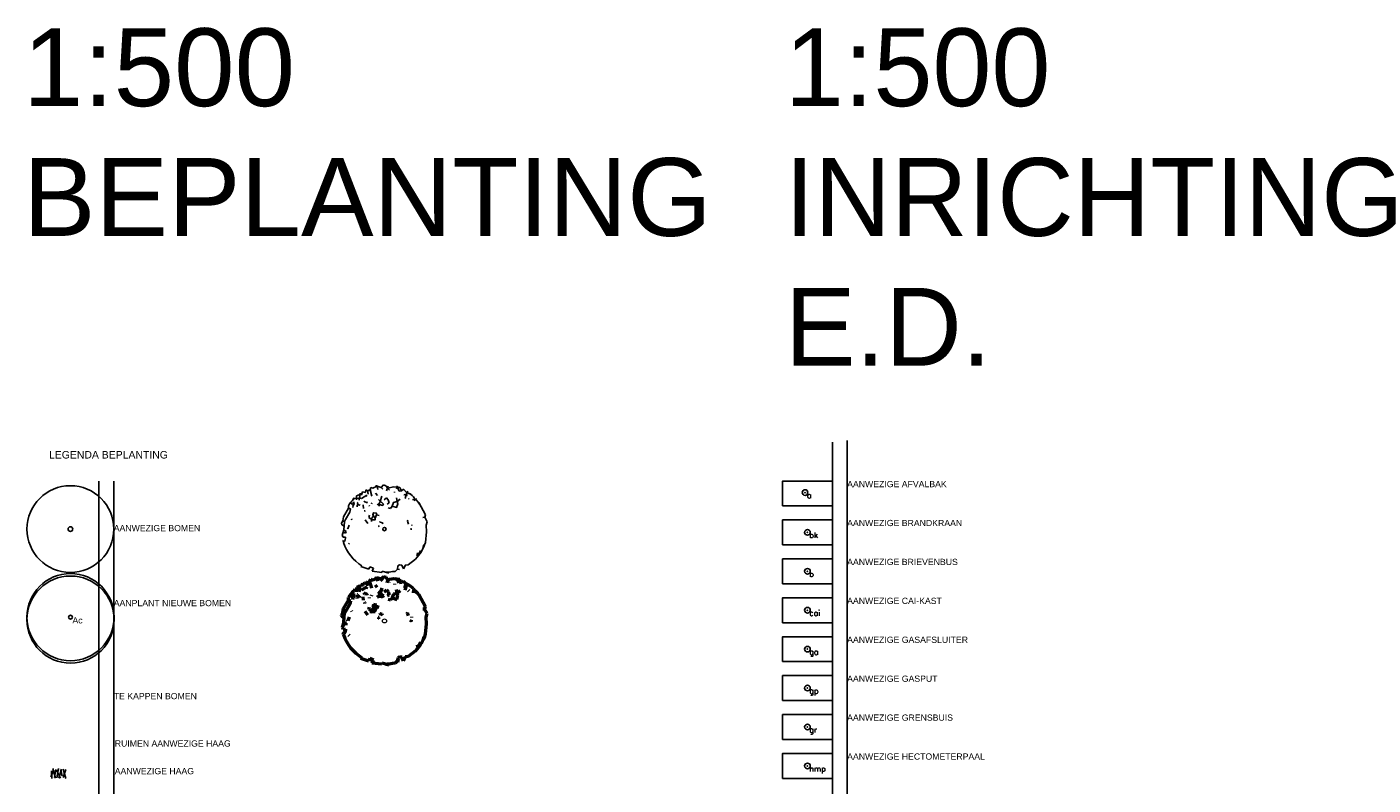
# Model space of a CAD drawing. Header units: metres. Extents: x 252743 to 254903, y 592696 to 593766.
# Tile 118 of 256: x 254503 to 254720, y 593061 to 593182. Entities that reach past the tile are written whole.
import ezdxf
from ezdxf.enums import TextEntityAlignment as Align

# ---------------------------------------------------------------- set-up
doc = ezdxf.new("R2010")
doc.units = ezdxf.units.M
doc.layers.add('ALGEMEEN HULP', color=6, linetype='Continuous', plot=False)
for name, color, linetype in [('ALGEMEEN LEGENDA 200', 7, 'Continuous'), ('ALGEMEEN TEKST 200', 7, 'Continuous'), ('B-GR-ARC-HAAG', 8, 'Continuous'), ('B-GR-BOOM', 8, 'Continuous'), ('B-IN-AFVALBAK', 8, 'Continuous'), ('B-IN-BRIEVENBUS', 8, 'Continuous'), ('B-IN-GRENSBUIS', 8, 'Continuous'), ('B-IN-HECTOMERTERPAAL', 8, 'Continuous'), ('B-KL-BRANDWEERKRAAN', 8, 'Continuous'), ('B-KL-CAI-TRAFO', 8, 'Continuous'), ('B-KL-GASAFSLUITER', 8, 'Continuous'), ('B-KL-GASPUT', 8, 'Continuous'), ('N-GR-BOOM', 3, 'Continuous'), ('N-GR-TEKST BOMEN 500', 7, 'Continuous')]:
    doc.layers.add(name, color=color, linetype=linetype)
doc.layers.get('0').freeze()
doc.styles.add('N_STANDARD 200', font='arial.ttf', dxfattribs={"height": 0.4})
doc.styles.add('N_STANDARD 500', font='arial.ttf', dxfattribs={"height": 1})
doc.styles.get("Standard").update_dxf_attribs({"font": 'simplex.shx'})

# ---------------------------------------------------------------- blocks, each defined once
blk = doc.blocks.new("'BOOM")
for centre, radius in [((0, 0), 2.8), ((0.002, -0.159), 2.8), ((0, 0), 0.126)]:
    blk.add_circle(centre, radius)
blk = doc.blocks.new('B-BOOM')
for p, q in [((-0.873, 2.378), (-0.83, 2.515)), ((-0.83, 2.515), (-0.692, 2.472)), ((-0.442, 2.594), (-0.708, 2.464)), ((-0.491, 2.559), (-0.567, 2.595)), ((-0.491, 2.559), (-0.474, 2.654)), ((-0.191, 2.516), (-0.442, 2.594)), ((-0.404, 2.395), (-0.442, 2.594)), ((-0.058, 2.663), (-0.191, 2.516)), ((-0.098, 2.412), (-0.191, 2.516)), ((0.09, 2.617), (-0.058, 2.663)), ((0.191, 2.498), (0.09, 2.617)), ((0.223, 2.6), (0.131, 2.304)), ((0.568, 2.543), (0.184, 2.475)), ((0.28, 2.382), (0.21, 2.479)), ((0.92, 2.509), (0.568, 2.543)), ((0.778, 2.616), (0.718, 2.422)), ((0.879, 2.296), (0.779, 2.523)), ((1.022, 2.314), (0.92, 2.509)), ((-1.518, 1.839), (-1.898, 1.858)), ((-1.898, 1.858), (-1.85, 1.768)), ((-1.854, 1.594), (-1.848, 1.654)), ((-1.686, 2.017), (-1.691, 1.756)), ((-1.487, 2.093), (-1.686, 2.017)), ((-1.529, 1.755), (-1.473, 2.176)), ((-1.387, 1.849), (-1.511, 1.888)), ((-1.38, 2.072), (-1.487, 2.093)), ((-1.062, 2.049), (-1.387, 1.849)), ((-1.324, 2.255), (-1.38, 2.072)), ((-1.175, 2.209), (-1.324, 2.255)), ((-1.19, 1.638), (-1.237, 1.69)), ((-1.19, 1.638), (-1.197, 1.615)), ((-1.061, 1.61), (-1.19, 1.638)), ((-1.103, 2.361), (-1.175, 2.209)), ((-1.114, 1.964), (-1.062, 2.049)), ((-1.022, 2.299), (-1.103, 2.361)), ((-1.024, 1.649), (-1.061, 1.61)), ((-0.873, 2.378), (-1.022, 2.299)), ((-0.981, 2.111), (-1.022, 2.299)), ((-0.759, 1.979), (-0.873, 2.378)), ((-0.431, 2.028), (-0.551, 2.165)), ((-0.369, 1.783), (-0.065, 1.513)), ((-0.253, 1.672), (-0.344, 1.5)), ((-0.158, 1.98), (-0.253, 1.672)), ((-0.025, 1.764), (0.113, 1.884)), ((0.113, 1.884), (0.225, 1.761)), ((0.225, 1.761), (0.281, 1.581)), ((0.269, 2.348), (0.28, 2.382)), ((0.756, 1.659), (0.542, 1.613)), ((0.612, 2.242), (0.601, 2.207)), ((0.756, 1.659), (0.717, 1.896)), ((0.942, 1.814), (0.756, 1.659)), ((0.804, 1.531), (0.756, 1.659)), ((1.022, 2.314), (0.879, 2.296)), ((1.153, 2.412), (1.022, 2.314)), ((1.358, 2.185), (1.153, 2.412)), ((1.384, 2.027), (1.178, 2.091)), ((1.255, 1.854), (1.358, 2.185)), ((1.405, 2.296), (1.358, 2.185)), ((1.49, 1.806), (1.452, 1.843)), ((1.56, 2.11), (1.566, 2.171)), ((1.854, 1.768), (1.683, 1.784)), ((1.854, 1.768), (1.748, 1.951)), ((1.939, 1.842), (1.787, 1.714)), ((-2.468, 0.746), (-2.173, 1.255)), ((-2.085, 1.015), (-2.359, 0.574)), ((-2.173, 1.255), (-2.18, 1.411)), ((-2.173, 1.255), (-2.058, 1.219)), ((-2.058, 1.219), (-2.085, 1.015)), ((-1.896, 1.419), (-2.078, 1.601)), ((-1.854, 1.594), (-2.016, 1.539)), ((-1.909, 1.298), (-1.896, 1.419)), ((-1.827, 1.523), (-1.896, 1.419)), ((-1.827, 1.523), (-1.854, 1.594)), ((-1.812, 1.53), (-1.827, 1.523)), ((-1.603, 1.478), (-1.658, 1.42)), ((-1.657, 1.345), (-1.658, 1.42)), ((-1.658, 1.42), (-1.658, 1.42)), ((-1.598, 1.614), (-1.631, 1.587)), ((-1.603, 1.478), (-1.631, 1.587)), ((-1.631, 1.587), (-1.631, 1.587)), ((-1.5, 1.446), (-1.603, 1.478)), ((-1.474, 1.488), (-1.5, 1.446)), ((-1.496, 1.42), (-1.5, 1.446)), ((-1.261, 1.247), (-1.281, 1.466)), ((-1.183, 1.097), (-1.217, 1.108)), ((-1.176, 1.12), (-1.183, 1.097)), ((-1.182, 1.06), (-1.183, 1.097)), ((-1.064, 1.561), (-1.061, 1.61)), ((-0.944, 0.698), (-0.901, 0.835)), ((-0.909, 1.375), (-0.917, 1.428)), ((-0.776, 1.521), (-0.769, 1.582)), ((-0.666, 0.987), (-0.705, 0.861)), ((-0.705, 0.861), (-0.558, 0.653)), ((-0.477, 0.953), (-0.666, 0.987)), ((-0.49, 0.87), (-0.558, 0.653)), ((-0.49, 0.87), (-0.477, 0.953)), ((-0.319, 0.816), (-0.49, 0.87)), ((-0.379, 1.511), (-0.426, 1.438)), ((-0.348, 1.489), (-0.379, 1.511)), ((-0.116, 1.429), (-0.379, 1.511)), ((-0.344, 1.5), (-0.348, 1.489)), ((-0.319, 1.38), (-0.348, 1.489)), ((-0.065, 1.513), (-0.116, 1.429)), ((0.281, 1.581), (0.158, 1.507)), ((0.353, 1.246), (0.216, 1.289)), ((0.471, 1.385), (0.353, 1.246)), ((0.542, 1.613), (0.471, 1.385)), ((0.471, 1.385), (0.733, 1.303)), ((0.733, 1.303), (0.804, 1.531)), ((2.47, 0.851), (2.065, 1.602)), ((2.427, 0.714), (2.47, 0.851)), ((-2.604, 0.35), (-2.509, 0.496)), ((-2.568, 0.264), (-2.604, 0.35)), ((-2.432, 0.171), (-2.568, 0.264)), ((-2.509, 0.496), (-2.468, 0.746)), ((-2.406, 0.464), (-2.509, 0.496)), ((-2.452, -0.048), (-2.406, 0.464)), ((-2.359, 0.574), (-2.406, 0.464)), ((-2.219, 0.018), (-2.243, 0.063)), ((-2.129, 0.227), (-2.219, 0.018)), ((-1.973, 0.567), (-1.982, 0.62)), ((-1.005, 0.341), (-1.172, 0.568)), ((-0.81, 0.606), (-0.944, 0.698)), ((-0.662, 0.799), (-0.81, 0.606)), ((-0.775, 0.558), (-0.81, 0.606)), ((-0.792, 0.463), (-0.775, 0.558)), ((-0.775, 0.558), (-0.56, 0.566)), ((-0.56, 0.566), (-0.558, 0.653)), ((-0.348, 0.2), (-0.371, 0.207)), ((-0.351, 0.151), (-0.366, 0.143)), ((-0.351, 0.151), (-0.348, 0.2)), ((-0.331, 0.132), (-0.351, 0.151)), ((-0.318, 0.215), (-0.348, 0.2)), ((-0.266, 0.424), (-0.308, 0.45)), ((-0.266, 0.424), (-0.288, 0.394)), ((-0.129, 0.382), (-0.266, 0.424)), ((-0.109, 0.326), (-0.129, 0.382)), ((1.389, 0.474), (1.407, 0.531)), ((1.449, 0.305), (1.389, 0.474)), ((1.607, 0.005), (1.572, 0.016)), ((1.604, -0.044), (1.607, 0.005)), ((1.617, 0.04), (1.607, 0.005)), ((1.648, 0.218), (1.647, 0.256)), ((2.427, 0.714), (2.325, 0.708)), ((2.58, 0.441), (2.427, 0.714)), ((2.517, 0.236), (2.58, 0.441)), ((2.54, -0.172), (2.517, 0.236)), ((-2.452, -0.048), (-2.555, -0.379)), ((-2.555, -0.379), (-2.503, -0.495)), ((-2.46, -0.758), (-2.541, -0.696)), ((-2.503, -0.495), (-2.352, -0.492)), ((-2.353, -0.253), (-2.495, -0.185)), ((-2.474, -0.842), (-2.46, -0.758)), ((-2.378, -0.696), (-2.46, -0.758)), ((-2.452, -0.048), (-2.318, -0.139)), ((-2.352, -0.492), (-2.378, -0.696)), ((-2.318, -0.139), (-2.353, -0.253)), ((2.474, -0.804), (2.54, -0.172)), ((-2.117, -0.903), (-2.163, -0.851)), ((2.005, -1.532), (1.928, -1.496)), ((2.005, -1.532), (1.958, -1.643)), ((2.005, -1.532), (1.999, -1.43)), ((2.076, -1.504), (2.005, -1.532)), ((2.181, -1.287), (2.076, -1.504)), ((2.371, -0.958), (2.307, -1.163)), ((-1.427, -2.268), (-1.361, -2.214)), ((-0.937, -2.421), (-1.427, -2.268)), ((-0.891, -2.272), (-0.937, -2.421)), ((-0.658, -2.369), (-0.891, -2.272)), ((-0.738, -2.545), (-0.658, -2.369)), ((0.791, -2.419), (0.635, -2.558)), ((0.802, -2.222), (0.791, -2.419)), ((0.912, -2.432), (0.791, -2.419)), ((0.907, -2.167), (0.802, -2.222)), ((1.051, -2.187), (0.907, -2.167)), ((1.146, -2.404), (1.051, -2.187)), ((1.266, -2.179), (1.146, -2.404)), ((1.424, -2.153), (1.243, -2.172)), ((1.266, -2.179), (1.243, -2.172)), ((1.243, -2.172), (1.266, -2.179)), ((1.867, -1.815), (1.424, -2.153)), ((-0.158, -2.612), (-0.738, -2.545)), ((-0.148, -2.54), (-0.158, -2.612)), ((0.263, -2.668), (-0.148, -2.54)), ((0.635, -2.558), (0.486, -2.561))]:
    blk.add_line(p, q)
for points in [[(-0.348, 1.489), (-0.379, 1.511), (-0.344, 1.5), (-0.253, 1.672), (-0.251, 1.679), (-0.065, 1.513), (-0.116, 1.429), (-0.344, 1.5)], [(0.471, 1.385), (0.542, 1.613), (0.756, 1.659), (0.804, 1.531), (0.733, 1.303)], [(-0.775, 0.558), (-0.81, 0.606), (-0.662, 0.799), (-0.705, 0.861), (-0.666, 0.987), (-0.477, 0.953), (-0.49, 0.87), (-0.558, 0.653), (-0.56, 0.566)]]:
    blk.add_lwpolyline(points, close=True)
blk.add_lwpolyline([(-0.1, 0, -1), (0.1, 0, -1)], format="xyb", close=True)
for centre, radius, start, end in [((0, -0.005), 2.6, 135.94672, 146.97725), ((0.918, 1.123), 1.173, 44.95072, 67.51307), ((0, -0.005), 2.6, 35.27498, 43.71527), ((0, -0.005), 2.6, 315.89762, 342.11169), ((0, -0.005), 2.6, 198.21773, 238.31703), ((0.017, -0.204), 2.404, 271.18149, 281.24791)]:
    blk.add_arc(centre, radius, start, end)
blk = doc.blocks.new('BOOM SO')
at = {"color": 116, "lineweight": 50}
for p, q in [((-1.13, 3.07), (-1.07, 3.25)), ((-1.07, 3.25), (-0.89, 3.19)), ((-0.63, 3.31), (-0.73, 3.35)), ((-0.63, 3.31), (-0.61, 3.43)), ((-0.25, 3.25), (-0.57, 3.35)), ((-0.52, 3.09), (-0.57, 3.35)), ((-0.08, 3.44), (-0.25, 3.25)), ((-0.13, 3.12), (-0.25, 3.25)), ((0.12, 3.38), (-0.08, 3.44)), ((0.25, 3.23), (0.12, 3.38)), ((0.29, 3.36), (0.17, 2.97)), ((0.73, 3.28), (0.24, 3.2)), ((0.36, 3.08), (0.27, 3.2)), ((1.19, 3.24), (0.73, 3.28)), ((1, 3.38), (0.93, 3.13)), ((1.14, 2.97), (1.01, 3.26)), ((1.32, 2.99), (1.19, 3.24)), ((-1.92, 2.7), (-2.18, 2.6)), ((-1.79, 2.39), (-1.95, 2.44)), ((-1.78, 2.68), (-1.92, 2.7)), ((-1.37, 2.65), (-1.79, 2.39)), ((-1.71, 2.91), (-1.78, 2.68)), ((-1.52, 2.85), (-1.71, 2.91)), ((-1.42, 3.05), (-1.52, 2.85)), ((-1.44, 2.54), (-1.37, 2.65)), ((-1.32, 2.97), (-1.42, 3.05)), ((-1.13, 3.07), (-1.32, 2.97)), ((-1.27, 2.73), (-1.32, 2.97)), ((-0.98, 2.56), (-1.13, 3.07)), ((-0.03, 2.28), (0.15, 2.43)), ((0.15, 2.43), (0.29, 2.27)), ((0.29, 2.27), (0.36, 2.04)), ((0.35, 3.03), (0.36, 3.08)), ((0.79, 2.89), (0.78, 2.85)), ((1.32, 2.99), (1.14, 2.97)), ((1.81, 2.96), (1.75, 2.82)), ((1.92, 2.33), (1.87, 2.38)), ((2.01, 2.72), (2.02, 2.8)), ((2.39, 2.28), (2.17, 2.3)), ((2.39, 2.28), (2.26, 2.52)), ((2.5, 2.38), (2.31, 2.21)), ((-3.19, 0.96), (-2.81, 1.62)), ((-2.69, 1.31), (-3.05, 0.74)), ((-2.81, 1.62), (-2.81, 1.82)), ((-2.81, 1.62), (-2.66, 1.57)), ((-2.66, 1.57), (-2.69, 1.31)), ((-2.07, 1.91), (-2.14, 1.83)), ((-2.14, 1.74), (-2.14, 1.83)), ((-2.14, 1.83), (-2.14, 1.83)), ((-2.06, 2.08), (-2.11, 2.05)), ((-2.07, 1.91), (-2.11, 2.05)), ((-2.11, 2.05), (-2.11, 2.05)), ((-1.94, 1.87), (-2.07, 1.91)), ((-1.9, 1.92), (-1.94, 1.87)), ((-1.93, 1.83), (-1.94, 1.87)), ((-1.63, 1.61), (-1.65, 1.89)), ((0.61, 1.79), (0.46, 1.61)), ((-3.36, 0.45), (-3.24, 0.64)), ((-3.32, 0.34), (-3.36, 0.45)), ((-3.14, 0.22), (-3.32, 0.34)), ((-3.24, 0.64), (-3.19, 0.96)), ((-3.11, 0.6), (-3.24, 0.64)), ((-3.17, -0.06), (-3.11, 0.6)), ((-3.05, 0.74), (-3.11, 0.6)), ((-2.87, 0.02), (-2.9, 0.08)), ((-2.75, 0.29), (-2.87, 0.02)), ((-2.55, 0.73), (-2.56, 0.8)), ((1.79, 0.61), (1.82, 0.69)), ((1.87, 0.39), (1.79, 0.61)), ((-3.17, -0.06), (-2.99, -0.18))]:
    blk.add_line(p, q, dxfattribs=at)
at = {"color": 95, "lineweight": 50}
for p, q in [((-0.57, 3.35), (-0.91, 3.18)), ((-1.96, 2.38), (-2.45, 2.4)), ((-2.45, 2.4), (-2.39, 2.28)), ((-2.39, 2.06), (-2.39, 2.14)), ((-2.18, 2.6), (-2.18, 2.27)), ((-1.97, 2.27), (-1.9, 2.81)), ((-1.54, 2.12), (-1.6, 2.18)), ((-1.54, 2.12), (-1.55, 2.09)), ((-1.37, 2.08), (-1.54, 2.12)), ((-1.32, 2.13), (-1.37, 2.08)), ((-0.56, 2.62), (-0.71, 2.8)), ((-0.48, 2.3), (-0.08, 1.95)), ((-0.33, 2.16), (-0.44, 1.94)), ((-0.2, 2.56), (-0.33, 2.16)), ((0.98, 2.14), (0.7, 2.08)), ((0.98, 2.14), (0.93, 2.45)), ((1.22, 2.34), (0.98, 2.14)), ((1.04, 1.98), (0.98, 2.14)), ((1.49, 3.11), (1.32, 2.99)), ((1.75, 2.82), (1.49, 3.11)), ((1.79, 2.62), (1.52, 2.7)), ((1.62, 2.39), (1.75, 2.82)), ((-2.45, 1.83), (-2.68, 2.07)), ((-2.39, 2.06), (-2.6, 1.99)), ((-2.46, 1.68), (-2.45, 1.83)), ((-2.36, 1.97), (-2.45, 1.83)), ((-2.36, 1.97), (-2.39, 2.06)), ((-2.34, 1.98), (-2.36, 1.97)), ((-1.53, 1.42), (-1.57, 1.43)), ((-1.52, 1.45), (-1.53, 1.42)), ((-1.53, 1.37), (-1.53, 1.42)), ((-1.37, 2.02), (-1.37, 2.08)), ((-1.22, 0.9), (-1.16, 1.08)), ((-1.17, 1.78), (-1.18, 1.84)), ((-1, 1.97), (-0.99, 2.04)), ((-0.86, 1.27), (-0.91, 1.11)), ((-0.91, 1.11), (-0.72, 0.84)), ((-0.62, 1.23), (-0.86, 1.27)), ((-0.63, 1.12), (-0.72, 0.84)), ((-0.63, 1.12), (-0.62, 1.23)), ((-0.41, 1.05), (-0.63, 1.12)), ((-0.49, 1.95), (-0.55, 1.86)), ((-0.45, 1.92), (-0.49, 1.95)), ((-0.15, 1.85), (-0.49, 1.95)), ((-0.44, 1.94), (-0.45, 1.92)), ((-0.41, 1.78), (-0.45, 1.92)), ((-0.08, 1.95), (-0.15, 1.85)), ((0.36, 2.04), (0.2, 1.95)), ((0.46, 1.61), (0.28, 1.66)), ((0.7, 2.08), (0.61, 1.79)), ((0.61, 1.79), (0.95, 1.68)), ((0.95, 1.68), (1.04, 1.98)), ((3.19, 1.1), (2.67, 2.07)), ((3.13, 0.92), (3.19, 1.1)), ((-1.3, 0.44), (-1.51, 0.73)), ((-1.05, 0.78), (-1.22, 0.9)), ((-0.85, 1.03), (-1.05, 0.78)), ((-1, 0.72), (-1.05, 0.78)), ((-1.02, 0.6), (-1, 0.72)), ((-1, 0.72), (-0.72, 0.73)), ((-0.72, 0.73), (-0.72, 0.84)), ((-0.45, 0.26), (-0.48, 0.27)), ((-0.45, 0.19), (-0.47, 0.18)), ((-0.41, 0.28), (-0.45, 0.26)), ((-0.45, 0.19), (-0.45, 0.26)), ((-0.43, 0.17), (-0.45, 0.19)), ((-0.34, 0.55), (-0.4, 0.58)), ((-0.34, 0.55), (-0.37, 0.51)), ((-0.17, 0.49), (-0.34, 0.55)), ((-0.14, 0.42), (-0.17, 0.49)), ((2.07, 0.01), (2.03, 0.02)), ((2.09, 0.05), (2.07, 0.01)), ((2.07, -0.06), (2.07, 0.01)), ((2.13, 0.28), (2.13, 0.33)), ((3.13, 0.92), (3, 0.91)), ((3.33, 0.57), (3.13, 0.92)), ((3.25, 0.3), (3.33, 0.57)), ((3.28, -0.22), (3.25, 0.3)), ((-3.17, -0.06), (-3.3, -0.49)), ((-3.3, -0.49), (-3.23, -0.64)), ((-3.18, -0.98), (-3.28, -0.9)), ((-3.23, -0.64), (-3.04, -0.63)), ((-3.04, -0.33), (-3.22, -0.24)), ((-3.19, -1.09), (-3.18, -0.98)), ((-3.07, -0.9), (-3.18, -0.98)), ((-3.04, -0.63), (-3.07, -0.9)), ((-2.99, -0.18), (-3.04, -0.33)), ((3.19, -1.04), (3.28, -0.22)), ((-2.73, -1.17), (-2.79, -1.1)), ((2.59, -1.98), (2.49, -1.93)), ((2.59, -1.98), (2.53, -2.12)), ((2.59, -1.98), (2.58, -1.85)), ((2.68, -1.94), (2.59, -1.98)), ((2.82, -1.66), (2.68, -1.94)), ((3.06, -1.24), (2.98, -1.5)), ((-1.84, -2.93), (-1.76, -2.86)), ((-1.21, -3.13), (-1.84, -2.93)), ((-1.15, -2.93), (-1.21, -3.13)), ((-0.85, -3.06), (-1.15, -2.93)), ((-0.95, -3.29), (-0.85, -3.06)), ((1.02, -3.12), (0.82, -3.3)), ((1.04, -2.87), (1.02, -3.12)), ((1.18, -3.14), (1.02, -3.12)), ((1.17, -2.8), (1.04, -2.87)), ((1.36, -2.82), (1.17, -2.8)), ((1.48, -3.1), (1.36, -2.82)), ((1.63, -2.81), (1.48, -3.1)), ((1.84, -2.78), (1.61, -2.8)), ((1.63, -2.81), (1.61, -2.8)), ((1.61, -2.8), (1.63, -2.81)), ((2.41, -2.34), (1.84, -2.78)), ((-0.2, -3.37), (-0.95, -3.29)), ((-0.19, -3.28), (-0.2, -3.37)), ((0.34, -3.44), (-0.19, -3.28)), ((0.82, -3.3), (0.63, -3.31))]:
    blk.add_line(p, q, dxfattribs=at)
at = {"color": 95}
for points in [[(-0.45, 1.92), (-0.49, 1.95), (-0.44, 1.94), (-0.33, 2.16), (-0.32, 2.17), (-0.08, 1.95), (-0.15, 1.85), (-0.44, 1.94)], [(0.61, 1.79), (0.7, 2.08), (0.98, 2.14), (1.04, 1.98), (0.95, 1.68)], [(-1, 0.72), (-1.05, 0.78), (-0.85, 1.03), (-0.91, 1.11), (-0.86, 1.27), (-0.62, 1.23), (-0.63, 1.12), (-0.72, 0.84), (-0.72, 0.73)]]:
    blk.add_lwpolyline(points, close=True, dxfattribs=at)
at = {"color": 116, "lineweight": 20}
blk.add_lwpolyline([(-0.16, 0, -0.997488), (0.16, 0, -1)], format="xyb", close=True, dxfattribs=at)
at = {"color": 95, "lineweight": 50}
for centre, radius, start, end in [((0, -0.01), 3.36, 135.9467, 146.9772), ((0, -0.01), 3.36, 35.275, 43.7153), ((0, -0.01), 3.36, 315.8976, 342.1117), ((0, -0.01), 3.36, 198.2177, 238.317), ((0.02, -0.26), 3.1, 271.1815, 281.2479)]:
    blk.add_arc(centre, radius, start, end, dxfattribs=at)
at = {"color": 116, "lineweight": 50}
blk.add_arc((1.19, 1.45), 1.51, 44.9507, 67.5131, dxfattribs=at)
blk = doc.blocks.new('B-AFVALBAK')
blk.add_circle((-1.62, 0.91), 0.9)
blk.add_point((-1.62, 0.91))
blk.add_point((-1.62, 0.91))
blk.add_text('a', height=1.8).set_placement((-1.02, 0.91), align=Align.TOP_LEFT)
blk = doc.blocks.new('B_BRANDKRAAN')
blk.add_circle((0, 0), 0.9)
blk.add_point((0, 0))
blk.add_text('bk', height=1.8).set_placement((0.6, 0), align=Align.TOP_LEFT)
blk = doc.blocks.new('B_BRIEVENBUS')
blk.add_circle((0, 0), 0.9)
blk.add_point((0, 0))
blk.add_text('b', height=1.8).set_placement((0.6, 0), align=Align.TOP_LEFT)
blk = doc.blocks.new('B_CAI')
blk.add_circle((0, 0), 0.9)
blk.add_point((0, 0))
blk.add_text('cai', height=1.8).set_placement((0.6, 0), align=Align.TOP_LEFT)
blk = doc.blocks.new('B_GASAFSLUITER')
blk.add_circle((0, 0), 0.9)
blk.add_point((0, 0))
blk.add_text('ga', height=1.8).set_placement((0.6, 0), align=Align.TOP_LEFT)
blk = doc.blocks.new('B_GASPUT')
blk.add_circle((0, 0), 0.9)
blk.add_point((0, 0))
blk.add_text('gp', height=1.8).set_placement((0.6, 0), align=Align.TOP_LEFT)
blk = doc.blocks.new('B_GRENSBUIS')
blk.add_circle((0, 0), 0.9)
blk.add_point((0, 0))
blk.add_text('gr', height=1.8).set_placement((0.6, 0), align=Align.TOP_LEFT)
blk = doc.blocks.new('B_HECTOMETERPAAL')
blk.add_circle((0, 0), 0.9)
blk.add_point((0, 0))
blk.add_text('hmp', height=1.8).set_placement((0.6, 0), align=Align.TOP_LEFT)
blk = doc.blocks.new('BHG')
for points in [[(0.097, 0.222), (-0.097, -0.222)], [(-0.053, 0.172), (-0.028, -0.334)], [(0.041, 0.321), (0.209, -0.303)], [(0.215, 0.246), (0.147, -0.253)], [(0.278, 0.215), (0.527, -0.309)], [(0.39, 0.315), (0.29, -0.278)], [(0.59, 0.271), (0.421, -0.315)], [(0.515, 0.246), (0.641, -0.146)], [(0.685, 0.284), (0.866, -0.321)], [(0.866, 0.253), (0.685, -0.265)]]:
    blk.add_lwpolyline(points)

msp = doc.modelspace()

# ---------------------------------------------------------------- linework, layer by layer
at = {"layer": 'ALGEMEEN HULP'}
for p, q in [((254635.155, 593116.031), (254635.155, 592943.309)), ((254632.764, 593115.76), (254632.764, 592943.277)), ((254514.971, 593109.528), (254514.971, 592877.764)), ((254517.367, 593109.528), (254517.367, 592877.823))]:
    msp.add_line(p, q, dxfattribs=at)
at = {"layer": 'ALGEMEEN LEGENDA 200'}
for points in [[(254624.764, 593105.528), (254632.764, 593105.528), (254632.764, 593109.528), (254624.764, 593109.528)], [(254624.764, 593099.278), (254632.764, 593099.278), (254632.764, 593103.278), (254624.764, 593103.278)], [(254624.764, 593093.028), (254632.764, 593093.028), (254632.764, 593097.028), (254624.764, 593097.028)], [(254624.764, 593086.778), (254632.764, 593086.778), (254632.764, 593090.778), (254624.764, 593090.778)], [(254624.764, 593080.528), (254632.764, 593080.528), (254632.764, 593084.528), (254624.764, 593084.528)], [(254624.764, 593074.278), (254632.764, 593074.278), (254632.764, 593078.278), (254624.764, 593078.278)], [(254624.764, 593068.028), (254632.764, 593068.028), (254632.764, 593072.028), (254624.764, 593072.028)], [(254624.764, 593061.778), (254632.764, 593061.778), (254632.764, 593065.778), (254624.764, 593065.778)]]:
    msp.add_lwpolyline(points, close=True, dxfattribs=at)
at = {"layer": 'B-GR-BOOM'}
for radius in [6.967, 0.375]:
    msp.add_circle((254510.404, 593101.808), radius, dxfattribs=at)

# ---------------------------------------------------------------- block references
at = {"layer": 'B-GR-ARC-HAAG', "xscale": 2.5, "yscale": 2.5, "zscale": 2.5}
msp.add_blockref('BHG', (254507.506, 593062.573), dxfattribs=at)
at = {"layer": 'B-GR-BOOM', "xscale": 2.659758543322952, "yscale": 2.659758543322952, "zscale": 2.659758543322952}
msp.add_blockref('B-BOOM', (254560.843, 593101.808), dxfattribs=at)
at = {"layer": 'B-IN-AFVALBAK', "xscale": 0.5, "yscale": 0.5, "zscale": 0.5}
msp.add_blockref('B-AFVALBAK', (254629.187, 593107.221), dxfattribs=at)
at = {"layer": 'B-IN-BRIEVENBUS', "xscale": 0.5, "yscale": 0.5, "zscale": 0.5}
msp.add_blockref('B_BRIEVENBUS', (254628.764, 593095.028), dxfattribs=at)
at = {"layer": 'B-IN-GRENSBUIS', "xscale": 0.5, "yscale": 0.5, "zscale": 0.5}
msp.add_blockref('B_GRENSBUIS', (254628.764, 593070.028), dxfattribs=at)
at = {"layer": 'B-IN-HECTOMERTERPAAL', "xscale": 0.5, "yscale": 0.5, "zscale": 0.5}
msp.add_blockref('B_HECTOMETERPAAL', (254628.764, 593063.778), dxfattribs=at)
at = {"layer": 'B-KL-BRANDWEERKRAAN', "xscale": 0.5, "yscale": 0.5, "zscale": 0.5}
msp.add_blockref('B_BRANDKRAAN', (254628.764, 593101.278), dxfattribs=at)
at = {"layer": 'B-KL-CAI-TRAFO', "xscale": 0.5, "yscale": 0.5, "zscale": 0.5}
msp.add_blockref('B_CAI', (254628.764, 593088.778), dxfattribs=at)
at = {"layer": 'B-KL-GASAFSLUITER', "xscale": 0.5, "yscale": 0.5, "zscale": 0.5}
msp.add_blockref('B_GASAFSLUITER', (254628.764, 593082.528), dxfattribs=at)
at = {"layer": 'B-KL-GASPUT', "xscale": 0.5, "yscale": 0.5, "zscale": 0.5}
msp.add_blockref('B_GASPUT', (254628.764, 593076.278), dxfattribs=at)
at = {"layer": 'N-GR-BOOM'}
for name, p, xscale, yscale, zscale in [("'BOOM", (254510.425, 593087.667), 2.5, 2.5, 2.5), ('BOOM SO', (254560.843, 593087.057), 2.059806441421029, 2.059806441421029, 2.059806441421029)]:
    msp.add_blockref(name, p, dxfattribs=dict(at, xscale=xscale, yscale=yscale, zscale=zscale))

# ---------------------------------------------------------------- texts
at = {"layer": 'ALGEMEEN HULP', "attachment_point": 1, "style": 'N_STANDARD 200'}
for s, insert, char_height, width in [('1:500\\PBEPLANTING', (254502.792, 593182.217), 12.5, 29.36325), ('1:500 INRICHTING\\PE.D.', (254625.116, 593182.217), 12.5, 29.36325), ('LEGENDA BEPLANTING', (254506.971, 593114.34), 1.2, 23.4906)]:
    msp.add_mtext(s, dxfattribs=dict(at, insert=insert, char_height=char_height, width=width))
at = {"layer": 'ALGEMEEN TEKST 200', "char_height": 1, "attachment_point": 1, "style": 'N_STANDARD 200'}
for s, insert, width in [('AANWEZIGE AFVALBAK', (254635.138, 593109.535), 25.93363), ('AANWEZIGE BRANDKRAAN', (254635.138, 593103.285), 25.93363), ('AANWEZIGE BOMEN', (254517.367, 593102.468), 26.20314), ('AANWEZIGE BRIEVENBUS', (254635.138, 593097.035), 25.93363), ('AANPLANT NIEUWE BOMEN', (254517.367, 593090.43), 23.4906), ('AANWEZIGE CAI-KAST', (254635.138, 593090.785), 25.93363), ('AANWEZIGE GASAFSLUITER', (254635.138, 593084.535), 25.93363), ('AANWEZIGE GASPUT', (254635.138, 593078.285), 25.93363), ('AANWEZIGE GRENSBUIS', (254635.138, 593072.035), 25.93363), ('RUIMEN AANWEZIGE HAAG', (254517.53, 593067.882), 45.54257), ('AANWEZIGE HECTOMETERPAAL', (254635.138, 593065.785), 25.93363), ('AANWEZIGE HAAG', (254517.53, 593063.443), 45.54257)]:
    msp.add_mtext(s, dxfattribs=dict(at, insert=insert, width=width))
at = {"layer": 'ALGEMEEN TEKST 200', "insert": (254517.367, 593075.487), "char_height": 1, "attachment_point": 1, "style": 'N_STANDARD 200'}
msp.add_mtext_dynamic_manual_height_columns('TE KAPPEN BOMEN', width=25.93363, gutter_width=4, heights=[0], dxfattribs=at)
at = {"layer": 'N-GR-TEKST BOMEN 500', "insert": (254510.74, 593087.667), "char_height": 1, "attachment_point": 1, "rotation": 359.52178, "style": 'N_STANDARD 500'}
msp.add_mtext_dynamic_manual_height_columns('Ac', width=3.88361, gutter_width=1.25, heights=[0], dxfattribs=at)

doc.saveas('drawing.dxf')
